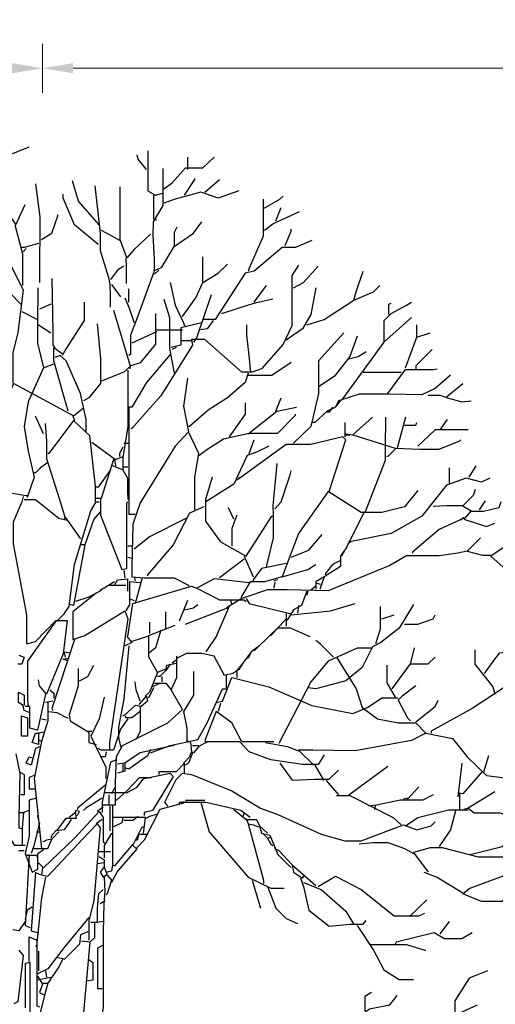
# Model space of a CAD drawing. Header units: metres. Extents: x 173015 to 189682, y 346605 to 348504.
# Tile 158 of 212: x 188917.27 to 188921.16, y 348436.28 to 348444.33. Entities that reach past the tile are written whole.
import ezdxf

# ---------------------------------------------------------------- set-up
doc = ezdxf.new("R2010")
doc.units = ezdxf.units.M
doc.header["$PDMODE"] = 35
doc.header["$PDSIZE"] = 0.075
doc.layers.add('B-ME-GR-BOOM-SD', color=252, linetype='Continuous', lineweight=25)
doc.layers.add('X-XX-AL-DETAIL1-M-B', color=252, linetype='Continuous', lineweight=18)
doc.styles.add('NLCS-ISO-M100-T25', font='NLCS-ISO.ttf', dxfattribs={"height": 0.25})
doc.dimstyles.new('NLCS-M100-T25-PIJL_L3_H2', dxfattribs={"dimscale": 0.1, "dimtxt": 2.5, "dimasz": 2.5, "dimexe": 2, "dimexo": 2, "dimgap": 0.7, "dimtad": 1, "dimdec": 3, "dimzin": 0, "dimdsep": 46, "dimtxsty": 'NLCS-ISO-M100-T25', "dimcen": 0, "dimdle": 2, "dimclrd": 256, "dimclre": 256, "dimclrt": 256, "dimazin": 0, "dimtfac": 1, "dimtdec": 3, "dimtofl": 0, "dimtmove": 0, "dimatfit": 3, "dimfxl": 2, "dimfxlon": 1, "dimtfillclr": 256, "dimtolj": 1, "dimtzin": 0, "dimlwd": -1, "dimlwe": -1, "dimarcsym": 0})

# ---------------------------------------------------------------- blocks, each defined once
blk = doc.blocks.new('*D46')
at = {"layer": 'Defpoints', "color": 0, "transparency": 16777216}
for p in [(188898.0873, 348443.9336), (188898.0873, 348433.3765), (188917.4566, 348425.9259)]:
    blk.add_point(p, dxfattribs=at)
at = {"layer": 'X-XX-AL-DETAIL1-M-B', "transparency": 16777216}
for p, q in [((188898.0873, 348443.7336), (188898.0873, 348444.1336)), ((188917.4566, 348443.7336), (188917.4566, 348444.1336)), ((188917.2066, 348443.9336), (188898.3373, 348443.9336))]:
    blk.add_line(p, q, dxfattribs=at)
for points in [[(188898.3373, 348443.9753), (188898.3373, 348443.8919), (188898.0873, 348443.9336)], [(188917.2066, 348443.9753), (188917.2066, 348443.8919), (188917.4566, 348443.9336)]]:
    blk.add_solid(points, dxfattribs=at)
at = {"layer": 'X-XX-AL-DETAIL1-M-B', "transparency": 16777216, "insert": (188907.029, 348444.1661), "char_height": 0.25, "attachment_point": 5, "style": 'NLCS-ISO-M100-T25'}
blk.add_mtext('\\A1;Ruigte', dxfattribs=at)
blk = doc.blocks.new('*D47')
at = {"layer": 'Defpoints', "color": 0, "transparency": 16777216}
for p in [(188917.4566, 348443.9336), (188917.4566, 348425.9259), (188943.2266, 348425.9118)]:
    blk.add_point(p, dxfattribs=at)
at = {"layer": 'X-XX-AL-DETAIL1-M-B', "transparency": 16777216}
for p, q in [((188917.4566, 348443.7336), (188917.4566, 348444.1336)), ((188943.2266, 348443.7336), (188943.2266, 348444.1336)), ((188942.9766, 348443.9336), (188917.7066, 348443.9336))]:
    blk.add_line(p, q, dxfattribs=at)
for points in [[(188917.7066, 348443.9753), (188917.7066, 348443.8919), (188917.4566, 348443.9336)], [(188942.9766, 348443.9753), (188942.9766, 348443.8919), (188943.2266, 348443.9336)]]:
    blk.add_solid(points, dxfattribs=at)
at = {"layer": 'X-XX-AL-DETAIL1-M-B', "transparency": 16777216, "insert": (188930.3416, 348444.1286), "char_height": 0.25, "attachment_point": 5, "style": 'NLCS-ISO-M100-T25'}
blk.add_mtext('\\A1;Bos', dxfattribs=at)
blk = doc.blocks.new('SGR-BOOM_S02_D_ZIJ-D')
at = {"flags": 128}
for points in [[(-0.2102, 11.2495), (-0.0504, 11.3168)], [(0.9207, 11.2832), (0.9207, 10.9553), (0.9837, 10.9216), (1.0426, 10.9385)], [(0.908, 11.1318), (0.8408, 11.2159), (0.8324, 11.2495)], [(1.051, 10.9721), (1.1182, 11.0225), (1.2275, 11.1444), (1.3705, 11.1444), (1.4629, 11.2327)], [(1.2486, 11.1318), (1.2486, 11.2327)], [(1.0426, 11.1402), (1.0426, 10.8376), (0.9627, 10.703), (0.9606, 10.5937), (0.9721, 10.4004), (0.9721, 10.2995), (0.824, 9.8959), (0.7777, 9.7782), (0.7777, 9.6184), (0.7651, 9.61)], [(0.5213, 10.6778), (0.3531, 10.8712), (0.3027, 11.0394)], [(1.2191, 10.9216), (1.3032, 11.0478), (1.3032, 11.0562)], [(1.3873, 10.9469), (1.505, 11.0478)], [(0, 11.0141), (0.0378, 10.7451), (0.0357, 10.5433), (0.0347, 10.4592), (0.0347, 10.207)], [(0.4877, 10.9973), (0.5297, 10.6106), (0.5297, 10.4676), (0.597, 10.249), (0.6096, 10.1902), (0.6117, 10.1061), (0.6117, 10.0052)], [(0.5381, 10.6358), (0.6936, 10.5517), (0.6936, 10.9889)], [(1.6647, 10.9553), (1.4966, 10.8964), (1.3537, 10.9469), (1.1434, 10.888), (1.051, 10.8544)], [(-0.2943, 10.8712), (-0.1597, 10.6778), (-0.0841, 10.846)], [(0.5129, 10.5181), (0.3195, 10.6778), (0.227, 10.8964), (0.227, 10.9301)], [(0.9669, 10.9216), (0.9669, 10.7283), (0.9921, 10.7199)], [(1.8623, 10.888), (1.8623, 10.5853), (1.7488, 10.3247), (1.7404, 10.2995)], [(1.8665, 10.8123), (2.001, 10.888), (2.0263, 10.9132)], [(1.8749, 10.6358), (1.9422, 10.6862), (2.1608, 10.7871)], [(1.9674, 10.7115), (2.0095, 10.8207)], [(-0.2859, 10.7115), (-0.2859, 10.619), (-0.227, 10.4004), (-0.1009, 10.1481), (-0.1429, 9.795), (-0.185, 9.6353), (-0.185, 9.383)], [(0.0504, 10.5601), (0.1345, 10.6106), (0.185, 10.7535), (0.185, 10.7619)], [(0.9837, 10.3079), (1.0341, 10.3331), (1.135, 10.5013), (1.2948, 10.6106), (1.3621, 10.703)], [(-0.1681, 10.6778), (-0.1051, 10.4424), (-0.1051, 10.1818)], [(1.1392, 10.5013), (1.1392, 10.619), (1.1603, 10.661)], [(2.0431, 10.5097), (2.0935, 10.6274), (2.0935, 10.6442)], [(0.9417, 10.6022), (0.8071, 10.476), (0.7483, 10.4088), (0.6978, 10.5517)], [(2.2617, 10.5517), (2.1272, 10.4929), (2.0179, 10.4929), (1.7908, 10.2995), (1.7152, 10.2827), (1.4714, 9.9043), (1.3789, 9.9043)], [(0.0252, 10.5265), (-0.0925, 10.4929), (-0.1093, 10.4929)], [(-0.0757, 10.4844), (-0.1009, 10.4592)], [(0.7399, 10.4088), (0.7441, 10.3247), (0.7441, 10.1986)], [(1.3705, 10.207), (1.3705, 10.4172)], [(-0.1177, 10.0304), (-0.2943, 10.207), (-0.3363, 10.3331)], [(0.7231, 10.3415), (0.6726, 10.3079), (0.6138, 10.2322)], [(2.1524, 10.3499), (2.0977, 10.2658), (2.0977, 9.8539), (2.0263, 9.7025), (1.8497, 9.5007), (1.774, 9.4755), (1.69, 9.4755), (1.3873, 9.7404), (1.278, 9.7404), (1.2864, 9.6941), (1.0257, 9.2821), (0.7903, 9.0131), (0.7819, 9.0131)], [(1.0089, 10.3079), (0.9753, 10.2742)], [(1.2023, 9.9295), (1.3116, 10.0809), (1.3705, 10.207), (1.4966, 10.2827), (1.5722, 10.3583)], [(2.1103, 10.1649), (2.1944, 10.207), (2.3121, 10.3415)], [(2.6064, 10.0641), (2.6232, 10.1313), (2.6821, 10.2995)], [(0.1345, 10.2406), (0.1429, 9.8034), (0.1429, 9.6941), (0.1597, 9.6773)], [(0.021, 10.1649), (0.0189, 9.8623), (0.0189, 9.7109), (0.0673, 9.5091), (0.1513, 9.5428)], [(0.6222, 10.1902), (0.6978, 10.0893)], [(0.7651, 10.0472), (0.7651, 10.1565)], [(1.1014, 10.207), (1.1434, 10.022), (1.2107, 9.8791), (1.2191, 9.8539)], [(1.7908, 10.0472), (1.8917, 10.1818)], [(2.2953, 10.1649), (2.2533, 9.9463), (2.186, 9.8286), (2.0515, 9.7362)], [(2.2196, 9.8623), (2.3626, 9.9043), (2.6064, 10.0641), (2.7661, 10.1313), (2.8166, 10.1818)], [(0.7315, 10.0809), (0.7651, 10.0052), (0.8071, 9.8791)], [(1.051, 10.0725), (1.0972, 9.9211), (1.0972, 9.6689), (1.135, 9.4671)], [(1.4377, 10.1061), (1.32, 9.7614), (1.2948, 9.7193)], [(1.9422, 10.0725), (1.7992, 10.0388), (1.7404, 10.022), (1.5302, 9.9548), (1.5218, 9.9548)], [(0.1261, 10.0304), (0.0336, 9.9884)], [(0.3994, 10.0472), (0.3994, 9.8959), (0.2522, 9.6689), (0.2186, 9.61)], [(0.639, 9.98), (0.7735, 9.5344), (0.7735, 9.5007)], [(2.4635, 9.1981), (2.4887, 9.2317), (2.5139, 9.2569), (2.8544, 9.7193), (2.8544, 9.8959), (2.9091, 9.9548), (3.0352, 10.022), (3.0772, 10.0472)], [(2.8923, 9.9463), (2.8923, 10.0304), (2.9091, 10.0388)], [(-0.1093, 9.9716), (0.0168, 9.9043)], [(0.9837, 9.9548), (0.9837, 9.7025), (0.8576, 9.5512), (0.7819, 9.526), (0.7735, 9.5344)], [(2.8502, 9.7193), (3.0772, 9.9211)], [(0.0252, 9.8623), (0.1261, 9.795)], [(0.5045, 9.8707), (0.5339, 9.5848), (0.5339, 9.383), (0.4372, 9.2653), (0.3952, 9.2401)], [(0.9921, 9.8202), (1.2023, 9.8202)], [(1.3621, 9.8791), (1.1897, 9.837), (1.1897, 9.6941), (1.1098, 9.6773)], [(1.4545, 9.8959), (1.4041, 9.8286), (1.3537, 9.8202)], [(1.7614, 9.4755), (1.7467, 9.6353), (1.7309, 9.7782), (1.7309, 9.8623)], [(3.1193, 9.7614), (3.1193, 9.8623)], [(0.9921, 9.8034), (0.7903, 9.7109)], [(2.5223, 9.795), (2.3163, 9.568), (2.3163, 9.299), (2.2533, 9.0299), (2.1103, 8.8954)], [(2.6316, 9.7698), (2.5728, 9.6016), (2.4467, 9.4419), (2.3205, 9.3578)], [(3.0268, 9.5091), (3.1193, 9.7614), (3.2286, 9.795)], [(0.269, 9.156), (0.1513, 9.568), (0.1513, 9.6773), (0.2186, 9.6269)], [(1.1519, 9.6773), (1.1182, 9.6605)], [(1.278, 9.732), (1.1939, 9.732)], [(3.2454, 9.6605), (3.1109, 9.526), (3.1109, 9.5007)], [(0.4162, 8.9879), (0.4162, 9.0888), (0.3699, 9.299), (0.2522, 9.568), (0.2018, 9.61), (0.1597, 9.5932)], [(1.1014, 9.6184), (0.908, 9.3914), (0.7903, 9.1897), (0.7651, 9.1897)], [(2.5643, 9.5848), (2.64, 9.6016), (2.7073, 9.6437)], [(0.0673, 9.5091), (-0.0589, 9.2317), (-0.0925, 9.0299), (-0.0589, 8.8281), (-0.0084, 8.6179), (-0.0673, 8.4498)], [(0.7819, 9.526), (0.7231, 9.4755), (0.5381, 9.3998), (0.5297, 9.3998)], [(1.7404, 9.4503), (1.9338, 9.4503), (2.0851, 9.5512), (2.0935, 9.5596)], [(2.8839, 9.299), (3.0268, 9.4965), (3.2538, 9.4965), (3.2874, 9.5007)], [(0.7567, 9.4923), (0.7567, 9.0299), (0.7147, 8.7777), (0.7147, 8.6768), (0.6306, 8.7104)], [(1.2443, 9.4251), (1.2107, 9.1981), (1.2528, 8.9879)], [(1.7404, 9.4671), (1.7152, 9.3914), (1.5722, 9.2653), (1.4125, 9.1644), (1.2612, 9.0299), (1.2528, 9.0299)], [(3.3967, 9.4503), (3.2706, 9.341), (3.1613, 9.2905), (2.8923, 9.2947), (2.6484, 9.2947), (2.4803, 9.2401), (2.4551, 9.1897), (2.3878, 9.156), (2.2869, 9.0635), (2.2701, 9.0635)], [(2.6821, 9.4755), (2.9932, 9.4755)], [(-0.3153, 8.7356), (-0.3153, 9.0719), (-0.1766, 9.383), (0.3027, 9.1224), (0.3195, 9.0804)], [(3.3631, 9.2737), (3.4976, 9.383)], [(1.9674, 9.156), (2.0095, 9.2653)], [(3.2118, 9.2863), (3.3126, 9.2863), (3.3715, 9.2653), (3.4892, 9.2317), (3.5649, 9.2401)], [(0.3952, 9.1812), (0.3111, 9.114)], [(0.7651, 9.1897), (0.7651, 8.5927), (0.7651, 8.3152), (0.8156, 8.3152)], [(1.5891, 8.9458), (1.7194, 9.1308), (1.7194, 9.2233)], [(1.7404, 8.971), (1.9758, 9.156), (2.1356, 9.1897)], [(2.4298, 9.1897), (2.4046, 9.1476), (2.3878, 9.1476)], [(0.0673, 8.971), (0, 9.114)], [(1.3368, 8.7945), (1.3957, 8.8365), (1.5386, 8.929), (1.7488, 8.9753), (1.9842, 8.9753), (2.1272, 9.1224), (2.1272, 9.1308)], [(2.7577, 9.1056), (2.598, 8.9626), (2.9427, 8.8533), (3.1445, 8.8449), (3.3042, 8.8449), (3.4724, 8.9122), (3.4808, 8.9206)], [(2.8628, 9.1056), (2.8607, 8.8533), (2.8607, 8.7524), (2.6989, 8.3321)], [(3.0268, 9.1056), (2.9595, 8.8533)], [(0.0799, 9.0551), (0.0904, 8.9122), (0.0904, 8.7693), (0.2102, 8.3909), (0.2438, 8.2816), (0.2354, 8.2732)], [(0.4919, 8.4161), (0.4919, 8.5423), (0.4456, 8.9542), (0.3111, 9.0804), (0.1093, 8.8113), (0.1009, 8.8113)], [(2.5307, 9.0635), (2.5307, 8.9458)], [(3.0184, 9.0425), (3.1109, 9.0425), (3.1193, 9.0635)], [(3.3126, 9.0047), (3.3715, 9.0888)], [(1.3032, 8.3489), (1.3032, 8.6179), (1.3368, 8.8113), (1.2528, 8.9879), (1.1434, 8.8702), (0.8576, 8.4077), (0.7987, 8.2312), (0.7903, 7.8865), (0.7903, 7.8024), (0.8912, 7.794), (1.135, 7.794), (1.2528, 7.7351), (1.2528, 7.7267)], [(2.4046, 8.5002), (2.5391, 8.9206), (2.5139, 8.9458), (2.2533, 8.8828), (2.0515, 8.8828), (1.6731, 8.6095), (1.6647, 8.6179)], [(2.5391, 8.971), (2.598, 8.9626)], [(2.5391, 8.9626), (2.5728, 8.9626)], [(3.5397, 9.0047), (3.2706, 9.0047), (3.1277, 8.8702)], [(0.4624, 8.9038), (0.6558, 8.7609), (0.7147, 8.7861)], [(0.7147, 8.8617), (0.6894, 8.8113), (0.6894, 8.7861)], [(0.7231, 8.8954), (0.7651, 8.8954)], [(1.9086, 8.8702), (1.8077, 8.8197), (1.732, 8.7945), (1.6227, 8.5591), (1.3957, 8.4161)], [(1.7488, 8.8113), (1.7908, 8.9206)], [(2.9427, 8.8449), (2.8839, 8.7861), (2.8755, 8.7861)], [(-0.3111, 8.7188), (-0.269, 8.5002), (-0.0757, 8.4666), (-0.0673, 8.4666)], [(0.1009, 8.7356), (0.042, 8.6936), (0, 8.6516), (-0.0084, 8.6516)], [(0.639, 8.7609), (0.5381, 8.4414), (0.4961, 8.4414)], [(0.6474, 8.7609), (0.6558, 8.7104)], [(0.7231, 8.702), (0.7567, 8.702)], [(1.9758, 8.7272), (1.9422, 8.3825), (1.9464, 8.3152), (1.9464, 8.1219), (1.8917, 7.8949), (1.8917, 7.8865)], [(3.3883, 8.5675), (3.3883, 8.6936)], [(3.5481, 8.6179), (3.6069, 8.7104)], [(0.6138, 8.6768), (0.5129, 8.5338), (0.4961, 8.5338)], [(0.7147, 8.6768), (0.7525, 8.6095), (0.7525, 8.5002), (0.7567, 8.433)], [(1.4461, 8.6179), (1.3915, 8.433), (1.3915, 8.2564), (1.5134, 8.0882), (1.7236, 7.9705), (1.9338, 8.2984), (1.9422, 8.2984)], [(1.6731, 8.6095), (1.6479, 8.5927)], [(1.959, 8.3573), (2.0095, 8.4161), (2.0851, 8.6347), (2.0935, 8.6684)], [(3.7162, 8.6095), (3.649, 8.5759), (3.5228, 8.6095), (3.3631, 8.5507), (3.1613, 8.2984), (2.9091, 8.1555), (2.5728, 8.0882), (2.5643, 8.0966)], [(-0.1009, 8.4582), (-0.1093, 8.4161), (-0.1808, 8.248), (-0.1808, 8.0714), (-0.0715, 7.4913), (-0.0715, 7.2559), (0, 7.2727), (0.1681, 7.445), (0.2606, 7.445), (0.227, 7.1718), (0.0925, 6.8439), (0.0336, 6.9112), (0.0252, 6.9616)], [(3.1277, 8.5086), (3.0184, 8.3741), (2.8334, 8.3279), (2.6652, 8.3279), (2.3962, 8.5002), (2.1524, 8.1555), (2.0179, 7.8024), (1.8749, 7.7603), (1.7572, 7.7603), (1.6815, 7.6342)], [(3.5985, 8.517), (3.5817, 8.4666), (3.4976, 8.3825), (3.5649, 8.3405), (3.506, 8.2732), (3.691, 8.2144), (3.7583, 8.2396)], [(-0.0925, 8.433), (0, 8.433), (0.1934, 8.2816), (0.2606, 8.2648)], [(0.1766, 7.4408), (0.2354, 7.4997), (0.2774, 7.5586), (0.3195, 7.9033), (0.454, 8.3405), (0.4961, 8.4161), (0.5213, 8.4161)], [(0.5339, 8.4414), (0.5339, 8.3068), (0.7062, 7.8612), (0.7483, 7.8696), (0.7483, 8.4077), (0.7567, 8.4161)], [(1.3789, 8.3741), (1.2612, 8.3237), (1.1266, 8.063), (0.9164, 7.8192), (0.9164, 7.8108)], [(3.2538, 8.3783), (3.3631, 8.3846), (3.4976, 8.3846)], [(3.8087, 8.4161), (3.7919, 8.3657), (3.6658, 8.3363), (3.5649, 8.3363)], [(3.6321, 8.3489), (3.6826, 8.4245)], [(0.2438, 8.29), (0.3699, 8.1135)], [(0.5297, 8.3321), (0.4792, 8.2732), (0.4036, 8.063), (0.3699, 8.063)], [(1.6227, 8.2732), (1.5807, 8.3657)], [(1.6479, 8.3068), (1.6059, 8.1975), (1.6059, 8.0546)], [(2.6905, 8.3321), (2.5559, 8.063), (2.5055, 7.9705)], [(3.506, 8.29), (3.4808, 8.2648)], [(1.2359, 8.2816), (0.9333, 8.1303), (0.8071, 8.0294)], [(3.506, 8.2816), (3.3042, 8.1891), (3.0856, 8.0042), (3.0856, 7.9958)], [(2.0935, 7.9621), (2.2365, 8.021), (2.3458, 8.1471)], [(0.4036, 8.063), (0.3111, 7.567), (0.2859, 7.5754)], [(0.7567, 8.0546), (0.7987, 8.0546)], [(2.5812, 8.0882), (2.5559, 8.0714)], [(3.6406, 8.1219), (3.5312, 8.0126), (3.6574, 7.9789), (3.7246, 7.9789)], [(3.8507, 8.0546), (3.7246, 7.9705), (3.8255, 7.8822), (4.0021, 7.8822), (4.0357, 7.8949)], [(3.5312, 8.0126), (3.4556, 7.9958), (3.3042, 7.9747), (3.0352, 7.9747), (2.9007, 7.8949), (2.3962, 7.6889), (2.0599, 7.6952), (1.9001, 7.6952), (1.69, 7.6258), (1.5638, 7.5501)], [(1.7068, 7.9705), (1.7824, 7.8024)], [(2.5475, 8.0378), (2.5223, 8.0126), (2.4971, 7.9705), (2.4971, 7.8865), (2.3626, 7.8024), (2.2953, 7.7603), (2.2953, 7.7015)], [(0.7567, 7.9621), (0.7903, 7.9537)], [(1.7068, 7.9453), (1.505, 7.794)], [(2.0515, 7.9117), (1.8497, 7.8696), (1.7824, 7.7772), (1.7824, 7.7687)], [(2.0179, 7.8024), (2.2281, 7.8612), (2.2953, 7.9033)], [(2.4971, 7.9369), (2.4298, 7.9033), (2.371, 7.8276), (2.3794, 7.8108)], [(0.7231, 7.8528), (0.7315, 7.794)], [(0.7399, 7.7309), (0.597, 7.7309), (0.5297, 7.6931), (0.5297, 7.6847)], [(0.6474, 7.7603), (0.5633, 7.7099)], [(0.6474, 7.7351), (0.6726, 7.7772), (0.7525, 7.7856), (0.7525, 7.6847)], [(0.8576, 7.7519), (0.7693, 7.7603), (0.7693, 7.5754), (0.7399, 7.5249)], [(0.7567, 7.3147), (0.7987, 7.5838), (1.278, 7.7267), (1.32, 7.7099)], [(0.8071, 7.8024), (0.8156, 7.7687)], [(0.8744, 7.794), (0.8156, 7.5838)], [(1.7488, 7.7519), (1.4629, 7.7856), (1.32, 7.7099), (1.505, 7.6132), (1.7068, 7.6132), (1.7236, 7.6006)], [(1.9842, 7.7772), (1.9506, 7.7687)], [(1.959, 7.7603), (1.9506, 7.7099)], [(2.2953, 7.7267), (2.2533, 7.6931)], [(2.2953, 7.7519), (2.3289, 7.7435)], [(2.3626, 7.8024), (2.3289, 7.7099), (2.3289, 7.7015)], [(0.4961, 7.6679), (0.3069, 7.5165), (0.3069, 7.2895), (0.4036, 7.3231), (0.7315, 7.5249), (0.7567, 7.4577), (0.6054, 6.4487), (0.6054, 6.3899)], [(0.5549, 7.7099), (0.5297, 7.6847), (0.4288, 7.6342), (0.3279, 7.6006)], [(2.2196, 7.6847), (2.1776, 7.567), (2.1103, 7.5333), (2.0599, 7.4493), (2.0515, 7.4493)], [(2.2281, 7.6847), (2.2196, 7.651)], [(0.7651, 7.6258), (0.8071, 7.609)], [(1.2443, 7.609), (1.1771, 7.4408)], [(1.2191, 7.5333), (1.2948, 7.5501), (1.3284, 7.5754)], [(1.5891, 7.567), (1.4798, 7.3147), (1.3957, 7.1886)], [(1.5975, 7.609), (1.6059, 7.5754)], [(1.7236, 7.6258), (1.7488, 7.5838), (2.0935, 7.4997)], [(2.0935, 7.4913), (2.413, 7.5249), (2.6148, 7.5838)], [(2.1524, 7.567), (2.144, 7.5081)], [(3.094, 7.5754), (2.9763, 7.382), (2.825, 7.2643), (2.7577, 7.2307), (2.6737, 7.0625), (2.5391, 6.9532), (2.2953, 6.8859), (2.2281, 6.8943)], [(1.0678, 7.382), (1.0678, 7.5165)], [(1.2275, 7.4156), (1.5722, 7.5501), (1.5807, 7.5417)], [(2.0515, 7.4997), (2.0515, 7.3988)], [(2.8208, 7.5586), (2.8208, 7.3736), (2.783, 7.2559)], [(2.8334, 7.4577), (2.9343, 7.4913)], [(3.0184, 7.4156), (3.1277, 7.4156), (3.2538, 7.4577), (3.2706, 7.4913)], [(0.1681, 7.4408), (0.1261, 7.382), (-0.0631, 7.1129), (-0.0631, 6.7934), (-0.0589, 6.743)], [(1.0594, 7.0457), (1.0005, 7.0205), (0.9291, 7.1466), (0.9291, 7.3231), (1.1434, 7.4072)], [(0.9375, 7.34), (0.9375, 7.4324)], [(2.0515, 7.4577), (1.9758, 7.3736), (1.9254, 7.3231), (1.917, 7.3231)], [(1.0257, 7.3652), (0.9837, 7.2222), (0.9333, 7.1802)], [(1.7908, 7.197), (1.917, 7.3231), (1.9842, 7.3862), (2.0851, 7.3862), (2.2449, 7.3147)], [(0.3195, 7.2895), (0.1345, 6.7262), (0.1429, 6.7094)], [(0.7483, 7.3147), (0.7903, 7.2643), (0.7315, 7.2391)], [(0.9164, 7.3147), (0.7903, 7.2727)], [(2.4382, 7.1466), (2.3289, 7.2559), (2.2953, 7.2811)], [(-0.1345, 7.1634), (-0.0925, 7.1466), (-0.1093, 7.0877), (-0.1429, 7.0877)], [(0.2354, 7.1886), (0.2859, 7.1802)], [(0.2354, 7.1802), (0.2438, 7.1466)], [(0.7651, 7.2391), (0.7231, 6.8019), (0.681, 6.5748), (0.681, 6.4908), (0.6978, 6.4151), (1.0846, 6.6085), (1.2023, 6.7178), (1.1098, 6.8775), (1.1561, 6.9784), (1.1561, 7.155)], [(1.6984, 7.0961), (1.6647, 7.0457), (1.6143, 7.012), (1.547, 6.9952), (1.4629, 7.155), (1.3621, 7.176), (1.2359, 7.176), (1.1603, 7.1382)], [(1.8329, 7.2391), (1.7656, 7.1886), (1.6984, 7.0961), (1.6479, 7.0373), (1.6479, 6.9784)], [(1.7656, 7.1886), (1.7404, 7.1382), (1.732, 7.1382)], [(2.7493, 7.218), (2.6316, 7.218), (2.3962, 7.1129), (2.2533, 6.9448), (1.9926, 6.4403)], [(3.0688, 7.0877), (3.1025, 7.2222)], [(3.5943, 7.2054), (3.5943, 7.0877), (3.7415, 6.9027), (3.7583, 6.8439)], [(3.6742, 7.012), (3.7583, 7.1298), (3.8003, 7.1802), (3.8591, 7.1886)], [(0.269, 7.1129), (0.227, 7.1298), (0.269, 7.1382), (0.2774, 7.1382)], [(1.1014, 7.0877), (1.0678, 7.0373), (1.0762, 7.0793), (1.1519, 7.0961)], [(1.1519, 7.1214), (1.1182, 7.0961)], [(2.4635, 7.1466), (2.6232, 6.8859), (2.6737, 6.7346), (2.7998, 6.6421), (2.9679, 6.6085), (3.1109, 6.6085), (3.1949, 6.5244), (3.0772, 6.4655), (2.6148, 6.3815), (2.2701, 6.3857), (2.1524, 6.3857), (2.2785, 6.2638)], [(2.9175, 6.8859), (3.0688, 7.0919), (3.2118, 7.0919), (3.2706, 7.1466)], [(0.3489, 7.0541), (0.3489, 6.9112), (0.2774, 6.6757), (0.2859, 6.6253), (0.4372, 6.5328), (0.4372, 6.4487), (0.4961, 6.4319)], [(0.3615, 6.9532), (0.4288, 6.9868), (0.4792, 7.0793)], [(1.0005, 7.0205), (0.9333, 6.8607), (0.8996, 6.8271)], [(1.0678, 7.0373), (1.0173, 6.9868), (1.0005, 6.9868)], [(1.2948, 7.0289), (1.2948, 6.8355), (1.2107, 6.701), (1.2401, 6.5664), (1.2401, 6.4487)], [(2.8755, 7.0793), (2.8755, 6.9364), (2.9427, 6.8187)], [(4.2543, 7.0289), (4.145, 6.8901), (3.918, 6.8922), (3.8255, 6.8922), (3.5733, 6.7262), (3.237, 6.5412), (3.237, 6.5244)], [(0.8576, 6.785), (0.824, 6.8775), (0.8156, 6.9448)], [(1.0089, 6.928), (0.9585, 6.9027)], [(0.9753, 6.9322), (1.0678, 6.9322), (1.1098, 6.8775)], [(1.0341, 6.9868), (1.0341, 6.9448)], [(1.4798, 6.7766), (1.5302, 6.785), (1.6059, 6.9784), (1.9086, 6.9027), (2.2617, 6.7514), (2.598, 6.6841), (2.7157, 6.7346), (2.8334, 6.8145), (2.9679, 6.8145)], [(1.5596, 6.9952), (1.5596, 6.8943)], [(-0.0504, 6.6926), (-0.0925, 6.7094), (-0.1009, 6.7514), (-0.1387, 6.7766), (-0.1387, 6.8607), (-0.0925, 6.8355), (-0.0925, 6.7514)], [(0.0841, 6.8439), (0.0168, 6.5496), (-0.0462, 6.5664), (-0.0462, 6.743), (-0.0841, 6.743)], [(0.1177, 6.8775), (0.1513, 6.8523), (0.1513, 6.8103)], [(0.9669, 6.8943), (0.9248, 6.8103)], [(0.9417, 6.3647), (1.1014, 6.4235), (1.3284, 6.474), (1.4041, 6.6085), (1.5302, 6.8859), (1.5638, 6.8859)], [(3.1109, 6.9112), (3.0016, 6.8271), (2.9679, 6.7934), (3.0436, 6.6505), (3.0688, 6.6253)], [(0.1009, 6.7766), (0.1009, 6.6253), (0.0504, 6.4571), (0.0336, 6.4655)], [(0.1429, 6.785), (0.0841, 6.7766)], [(0.5633, 6.8187), (0.5213, 6.6421), (0.454, 6.4992), (0.4792, 6.4487), (0.5759, 6.2469), (0.5759, 6.1545)], [(0.8492, 6.7598), (0.908, 6.8271), (0.9164, 6.785), (0.866, 6.743), (0.8156, 6.7514), (0.7231, 6.6673), (0.7147, 6.6673)], [(1.5134, 6.7682), (1.4966, 6.701)], [(3.1109, 6.6169), (3.2706, 6.743), (3.2958, 6.7934)], [(0.1093, 6.701), (0.1766, 6.6926), (0.2606, 6.6505), (0.269, 6.6505)], [(0.8576, 6.701), (0.7903, 6.6505), (0.7399, 6.6505), (0.7399, 6.6673)], [(0.8576, 6.743), (0.8576, 6.5412), (0.824, 6.474)], [(1.9506, 6.4529), (1.69, 6.4529), (1.6059, 6.6085), (1.4798, 6.701), (1.3873, 6.4655), (1.4041, 6.4487)], [(-0.1135, 6.6673), (-0.0631, 6.6505), (-0.0631, 6.4992), (-0.1135, 6.4992), (-0.1135, 6.6673)], [(0.0504, 6.6421), (0.0925, 6.6337)], [(0.7567, 6.6421), (0.6978, 6.558), (0.639, 6.3857), (0.5381, 6.3857), (0.5129, 6.3983)], [(0.0757, 6.5328), (0.0252, 6.5244), (0.0252, 6.4319), (-0.0252, 6.4487), (0, 6.5244), (0.0336, 6.5244)], [(0.4288, 6.5412), (0.4624, 6.5412)], [(3.1949, 6.5244), (3.4135, 6.4824), (3.5312, 6.331), (3.691, 6.1797), (3.9096, 6.1503), (4.1198, 6.1503)], [(0.0504, 6.4571), (-0.0084, 6.1545), (0.0504, 5.5827)], [(1.2359, 6.474), (1.2612, 6.4487)], [(1.2696, 6.4487), (1.278, 6.3731), (1.2612, 6.3394)], [(2.3626, 6.3478), (2.3121, 6.268), (2.186, 6.268), (1.9254, 6.3058), (1.7488, 6.3731), (1.6731, 6.4529), (1.4041, 6.4529), (1.3368, 6.4151), (1.2948, 6.3647), (1.278, 6.3731)], [(1.8833, 6.4487), (2.0599, 6.4151), (2.1524, 6.3815)], [(0.042, 6.4151), (0, 6.3983), (-0.0336, 6.2638), (-0.0757, 6.2806), (-0.0504, 6.331), (-0.0168, 6.3226)], [(0.5801, 6.3731), (0.5717, 6.331), (0.5381, 6.331)], [(0.7062, 6.4151), (0.66, 6.331), (0.6537, 6.1208), (0.6537, 5.9359), (0.5549, 5.9359)], [(1.135, 6.4235), (0.8576, 6.3647), (0.7315, 6.2806), (0.7315, 6.2133), (0.6726, 6.1965)], [(0.9417, 6.3899), (0.9164, 6.3394), (0.7651, 6.2301), (0.7399, 6.2385)], [(1.2864, 6.3647), (1.2528, 6.2806), (1.2275, 6.2638)], [(1.2864, 6.4235), (1.3368, 6.4235)], [(-0.1597, 6.3562), (-0.1261, 6.1965), (-0.1345, 5.8434), (-0.1345, 5.7509), (-0.1093, 5.7425)], [(0.6642, 6.3058), (0.6138, 6.289), (0.5465, 5.9611), (0.5465, 5.877)], [(0.7315, 6.2806), (0.6726, 6.2722)], [(1.2191, 6.1965), (1.2191, 6.2806), (1.1519, 6.2091), (1.0089, 6.2091), (1.0089, 6.1881)], [(1.2107, 6.2806), (1.2696, 6.3394), (1.278, 6.331)], [(2.001, 6.2806), (2.1019, 6.1418), (2.2869, 6.1482), (2.4046, 6.1482), (2.4803, 6.2217)], [(3.4892, 6.2806), (3.4556, 6.0031)], [(3.7078, 6.3394), (3.6658, 6.2049), (3.6658, 6.1965)], [(-0.1261, 6.2049), (-0.0925, 6.1881), (-0.0925, 6.0199), (-0.1177, 6.0199)], [(0.7147, 6.2722), (0.7147, 6.2133)], [(0.8912, 6.1545), (1.1014, 6.1965), (1.1266, 6.1713), (0.9585, 5.8938), (0.8912, 5.877), (0.8912, 5.8518)], [(1.0846, 5.9275), (1.0594, 5.9611), (1.1519, 6.1461), (1.2023, 6.1965), (1.278, 6.1881), (1.6059, 6.0536), (1.8413, 5.9106), (1.9842, 5.8602), (2.3373, 5.7004), (2.5307, 5.6458), (2.6652, 5.6458), (3.01, 5.7761), (3.1193, 5.7341), (3.237, 5.7677), (3.2706, 5.8013)], [(2.2869, 6.2638), (2.3542, 6.1461), (2.3542, 6.1376)], [(2.5643, 6.0199), (2.8839, 6.2554)], [(3.6574, 6.2133), (3.4976, 6.0283), (3.4556, 6.0368)], [(-0.0084, 6.1797), (-0.0504, 6.1629), (-0.0504, 6.0704), (0, 6.0704)], [(0.8912, 6.1629), (0.824, 6.0788), (0.7483, 6.0368), (0.5717, 6.0368)], [(0.9501, 6.1587), (0.8492, 6.1587), (0.7483, 6.0536), (0.6642, 5.9779), (0.6558, 5.9779)], [(2.3794, 6.1376), (2.4803, 6.0199)], [(0.5801, 6.104), (0.3447, 5.9106), (0.3447, 5.9022)], [(0.6474, 6.0788), (0.6222, 6.0283)], [(3.1361, 6.0872), (3.0436, 5.9863), (3.0436, 5.9779)], [(3.7583, 6.0452), (3.5397, 5.9106), (3.506, 5.9022)], [(0.0084, 5.9947), (-0.0504, 5.9779), (-0.0504, 5.6836), (-0.0841, 5.5407), (-0.0252, 5.3894), (0.021, 5.4146), (0.021, 5.5407), (0.0673, 5.5743)], [(0.5465, 5.9947), (0.412, 5.9106), (0.3952, 5.8938)], [(0.6011, 6.0199), (0.6011, 5.9359)], [(1.7572, 5.835), (1.6815, 5.8938), (1.3957, 5.9569), (1.1771, 5.9569), (1.1771, 5.9443)], [(1.2359, 5.9611), (1.2023, 5.9611)], [(1.2275, 5.9779), (1.3621, 5.9779), (1.3873, 5.9779)], [(1.3537, 5.9611), (1.4209, 5.7173), (1.7404, 5.3473), (1.9254, 5.259), (2.0347, 5.259)], [(2.4635, 6.0157), (2.5728, 6.0157), (2.9259, 5.835), (2.9932, 5.7761)], [(3.2538, 6.0199), (3.1697, 5.9779), (2.9848, 5.9779), (2.7914, 5.9359), (2.7241, 5.9275)], [(3.0436, 5.9947), (3.01, 5.9863)], [(3.4682, 6.0283), (3.4682, 5.9022)], [(3.5397, 5.9106), (3.5901, 5.8728), (3.8003, 5.8728), (3.8844, 5.8434), (4.0609, 5.8434), (4.1702, 5.9443), (4.1955, 5.9779)], [(-0.0841, 5.608), (-0.1681, 5.608), (-0.2859, 5.7929), (-0.4204, 5.9443), (-0.3531, 5.9275), (-0.2354, 5.8266)], [(-0.1261, 5.877), (-0.0925, 5.877)], [(-0.0504, 5.8938), (-0.0967, 5.877), (-0.1072, 5.7509), (-0.1072, 5.608)], [(0.0252, 5.465), (0.0673, 5.423), (0.3195, 5.6668), (0.5213, 5.8854), (0.5549, 5.835), (0.5549, 5.6332), (0.5717, 5.6248)], [(0.2943, 5.8182), (0.2354, 5.7341), (0.1766, 5.7257), (0.2522, 5.8308), (0.3363, 5.8308), (0.3279, 5.877), (0.2774, 5.835), (0.2774, 5.8266)], [(0.3447, 5.8518), (0.3615, 5.8854), (0.3279, 5.8938), (0.3279, 5.877)], [(0.5549, 5.919), (0.5045, 5.8854)], [(0.6306, 5.9359), (0.6306, 5.4482), (0.6222, 5.3978), (0.5886, 5.3894)], [(0.6096, 5.9275), (0.6096, 5.7257)], [(1.2107, 5.9527), (1.0173, 5.9022), (0.8912, 5.65), (0.824, 5.5827), (0.7987, 5.608), (0.8744, 5.7593), (0.8828, 5.7593)], [(1.6227, 5.9022), (1.7236, 5.8182), (1.8077, 5.8182), (1.8329, 5.7677), (1.8497, 5.7088), (1.917, 5.692), (1.9842, 5.5323), (2.0851, 5.4314), (2.0935, 5.4314)], [(1.7068, 5.877), (1.6984, 5.8434)], [(2.783, 5.9359), (2.7746, 5.9022)], [(3.0268, 5.7677), (3.1277, 5.835), (3.3799, 5.898), (3.5397, 5.898)], [(3.4388, 5.9022), (3.3967, 5.7341), (3.3042, 5.5995)], [(0.0168, 5.8518), (0.0252, 5.8097)], [(0.5465, 5.8182), (0.4961, 5.7845)], [(0.639, 5.8392), (0.8996, 5.8392), (0.8912, 5.7677), (0.8828, 5.7088)], [(0.7147, 5.835), (0.7062, 5.7929), (0.639, 5.7593)], [(0.8408, 5.8434), (0.7987, 5.8097), (0.7231, 5.8097)], [(0.9921, 5.8602), (0.9333, 5.8434), (0.908, 5.8266)], [(1.7236, 5.8266), (1.7404, 5.7845), (1.7824, 5.7761), (1.8245, 5.7593)], [(0.0336, 5.7929), (-0.0168, 5.5827), (0.1009, 5.5827), (0.1345, 5.6584)], [(0.0084, 5.7173), (0.042, 5.7173)], [(0.0589, 5.3641), (0.1009, 5.3557), (0.3868, 5.6584), (0.5045, 5.7845), (0.5297, 5.7509), (0.4792, 5.1539), (0.4372, 4.9942), (0.4372, 4.8344)], [(0.1934, 5.7173), (0.1345, 5.6584), (0.0925, 5.65), (0.0589, 5.6332)], [(0.1766, 5.7341), (0.1345, 5.692), (0.1261, 5.6668)], [(1.7404, 5.7845), (1.8665, 5.3221), (1.8665, 5.2969)], [(1.8329, 5.7677), (1.9001, 5.7088)], [(0.6222, 5.7088), (0.5633, 5.608), (0.5633, 5.5071)], [(0.8492, 5.7088), (0.8324, 5.65), (0.8156, 5.65)], [(0.8576, 5.7004), (0.908, 5.7004)], [(1.8665, 5.7004), (1.9001, 5.6668), (1.9254, 5.6752)], [(1.9001, 5.6668), (1.9254, 5.6164), (1.9422, 5.608)], [(3.5565, 5.5323), (3.8171, 5.5995), (3.9264, 5.692)], [(-0.1345, 5.5659), (-0.0925, 5.5659)], [(-0.0168, 5.5911), (-0.0336, 5.5407)], [(0.5213, 5.5575), (0.6138, 5.5575)], [(0.8324, 5.5827), (0.6726, 5.3978), (0.6222, 5.3053)], [(0.7987, 5.6164), (0.6474, 5.4398), (0.6306, 5.4398)], [(1.9506, 5.6164), (1.959, 5.5827), (1.9926, 5.5659), (2.1019, 5.4482), (2.1103, 5.3894), (2.186, 5.3389), (2.2028, 5.3641)], [(2.6484, 5.6206), (2.7661, 5.6311), (2.8839, 5.6311), (3.0184, 5.5827), (3.094, 5.5407)], [(3.9769, 5.5575), (3.8339, 5.5113), (3.6237, 5.5113), (3.3295, 5.5869), (3.2286, 5.5869), (3.094, 5.5491), (3.2118, 5.3894)], [(-0.0504, 5.5323), (-0.0841, 4.9522), (-0.042, 4.9353)], [(-0.0757, 5.5281), (0.0084, 5.5281), (0.0168, 5.5071)], [(0.5213, 5.5155), (0.5633, 5.4902), (0.5633, 5.4314)], [(0.0589, 5.423), (0.0504, 5.3641), (0.0084, 5.3809)], [(0.5633, 5.465), (0.5129, 5.4566)], [(0.5633, 5.4314), (0.5297, 5.3894), (0.5549, 5.3473), (0.5886, 5.3725), (0.5633, 5.4314)], [(2.1019, 5.4482), (2.2953, 5.2801)], [(4.3888, 5.2969), (4.1955, 5.2548), (4.0105, 5.2885), (3.8171, 5.1497), (3.649, 5.1497), (3.4976, 5.2128), (3.5481, 5.2548), (3.9096, 5.3894), (3.9853, 5.4314), (4.145, 5.4314)], [(0, 5.3894), (-0.0336, 4.9101), (0.0252, 4.8933)], [(0.0841, 5.3473), (0.0504, 5.1792), (0.0084, 4.784), (0, 4.784)], [(0.5633, 5.3473), (0.5675, 5.2296), (0.5612, 5.1287), (0.5539, 4.9017), (0.5539, 4.2795), (0.5129, 4.0441), (0.5129, 3.8718), (0.6138, 3.8718), (0.8576, 4.0021), (1.2864, 4.1198), (1.6563, 4.1997), (1.7824, 4.1997)], [(0.5886, 5.3641), (0.6222, 5.3221), (0.5886, 5.2128), (0.5801, 5.2044)], [(1.774, 5.3221), (1.8413, 5.0951)], [(2.1692, 5.3389), (2.1944, 5.2716), (2.2365, 5.0783), (2.4046, 4.948), (2.5728, 4.9627), (2.6821, 4.9627), (2.7073, 4.9942)], [(2.3121, 5.2716), (2.4551, 5.3557), (2.6652, 5.2464), (2.9343, 5.032), (3.1361, 5.032), (3.1865, 5.053)], [(3.1781, 5.3894), (3.2874, 5.3473), (3.4976, 5.2212)], [(0.5549, 5.2464), (0.5171, 5.2128), (0.5066, 5.0951), (0.5066, 4.9858)], [(1.9001, 5.2716), (1.9674, 5.0951), (2.0515, 5.011), (2.144, 4.969)], [(2.1944, 5.3053), (2.3373, 5.2464), (2.5391, 5.0699), (2.6064, 4.9606)], [(0.5717, 5.1539), (0.5297, 5.1287)], [(3.0604, 5.0278), (3.2033, 5.1623)], [(-0.0252, 5.1035), (-0.0673, 5.0783), (-0.0841, 5.0026)], [(0.4372, 5.0194), (0.2438, 4.784), (0.1009, 4.599), (0.0168, 4.557)], [(-0.0841, 4.9858), (-0.1345, 4.9101), (-0.185, 4.9185)], [(0.4834, 4.9774), (0.4834, 4.8513), (0.4456, 4.8176), (0.3783, 4.826)], [(0.5549, 4.9858), (0.5045, 4.9774), (0.454, 4.9774)], [(2.6316, 4.9522), (2.7661, 4.7504), (2.8502, 4.5906), (2.9763, 4.5107), (3.094, 4.5107)], [(3.3126, 4.8849), (3.3883, 4.9858)], [(-0.0504, 4.6579), (-0.0504, 4.8597), (0.0126, 4.8344), (0.0126, 4.2964), (0.0336, 4.2879)], [(0.4288, 4.9017), (0.3699, 4.8765), (0.3615, 4.8008), (0.2354, 4.6747)], [(3.5733, 4.8933), (3.4892, 4.8429), (3.3463, 4.8429), (3.2622, 4.8933), (2.9511, 4.8176), (2.9427, 4.8008)], [(-0.1345, 4.7504), (-0.1009, 4.7083), (-0.1429, 4.33), (-0.1766, 4.3132)], [(0.4456, 4.8176), (0.3868, 4.1534), (0.3952, 4.145)], [(0.5549, 4.7924), (0.5087, 4.7672), (0.5087, 4.4393), (0.5465, 4.4393)], [(2.7409, 4.7966), (3.0352, 4.7966), (3.1865, 4.7504), (3.1949, 4.7504)], [(0.0294, 4.5822), (0.0294, 4.742)], [(0.185, 4.6915), (0.227, 4.6831), (0.1934, 4.6158), (0.1009, 4.4813), (0.0841, 4.4141), (0.0336, 4.2207), (0.0336, 3.691), (0.0757, 3.6321), (0.0841, 3.6153)], [(0.4372, 4.6747), (0.4708, 4.6495), (0.4708, 4.5065), (0.4204, 4.4981)], [(0.0252, 4.2207), (-0.042, 4.2291), (-0.042, 4.6495), (-0.0841, 4.6411), (-0.0841, 4.599), (-0.0841, 4.2795)], [(0.0084, 4.5065), (0.0841, 4.5234), (0.1261, 4.5318)], [(0.0168, 4.5402), (0.0589, 4.4729), (0.0336, 4.4057), (0.0673, 4.3888)], [(0.0841, 4.5822), (0.0925, 4.5318)], [(3.6994, 4.5822), (3.5481, 4.5234), (3.4303, 4.3384), (3.4303, 4.2207), (3.6153, 4.3048)], [(0.0589, 4.4813), (0.1009, 4.4813)], [(1.7908, 4.1618), (1.7908, 4.2081), (1.9086, 4.2081), (2.0431, 4.145), (2.3289, 4.145), (2.4971, 4.082), (2.5896, 4.082), (2.6737, 4.2291), (2.7325, 4.2711), (2.9007, 4.3048), (2.9595, 4.3804)], [(2.7493, 4.4057), (2.6947, 4.372), (2.6947, 4.2543)]]:
    blk.add_lwpolyline(points, dxfattribs=at)

msp = doc.modelspace()

# ---------------------------------------------------------------- block references
at = {"layer": 'B-ME-GR-BOOM-SD'}
msp.add_blockref('SGR-BOOM_S02_D_ZIJ-D', (188917.3978, 348431.9752), dxfattribs=at)

# ---------------------------------------------------------------- dimensions: what is measured, and where the dimension line sits
at = {"layer": 'X-XX-AL-DETAIL1-M-B'}
for base, p1, p2, text, picture, middle in [((188898.0873, 348443.9336), (188917.4566, 348425.9259), (188898.0873, 348433.3765), 'Ruigte', '*D46', (188907.029, 348443.9336)), ((188917.4566, 348443.9336), (188943.2266, 348425.9118), (188917.4566, 348425.9259), 'Bos', '*D47', (188930.3416, 348443.9336))]:
    dim = msp.add_linear_dim(base=base, p1=p1, p2=p2, text=text, dimstyle='NLCS-M100-T25-PIJL_L3_H2', dxfattribs=at)
    dim.commit()
    dim.dimension.update_dxf_attribs({"geometry": picture, "text_midpoint": middle, "dimtype": 160})

doc.saveas('drawing.dxf')
